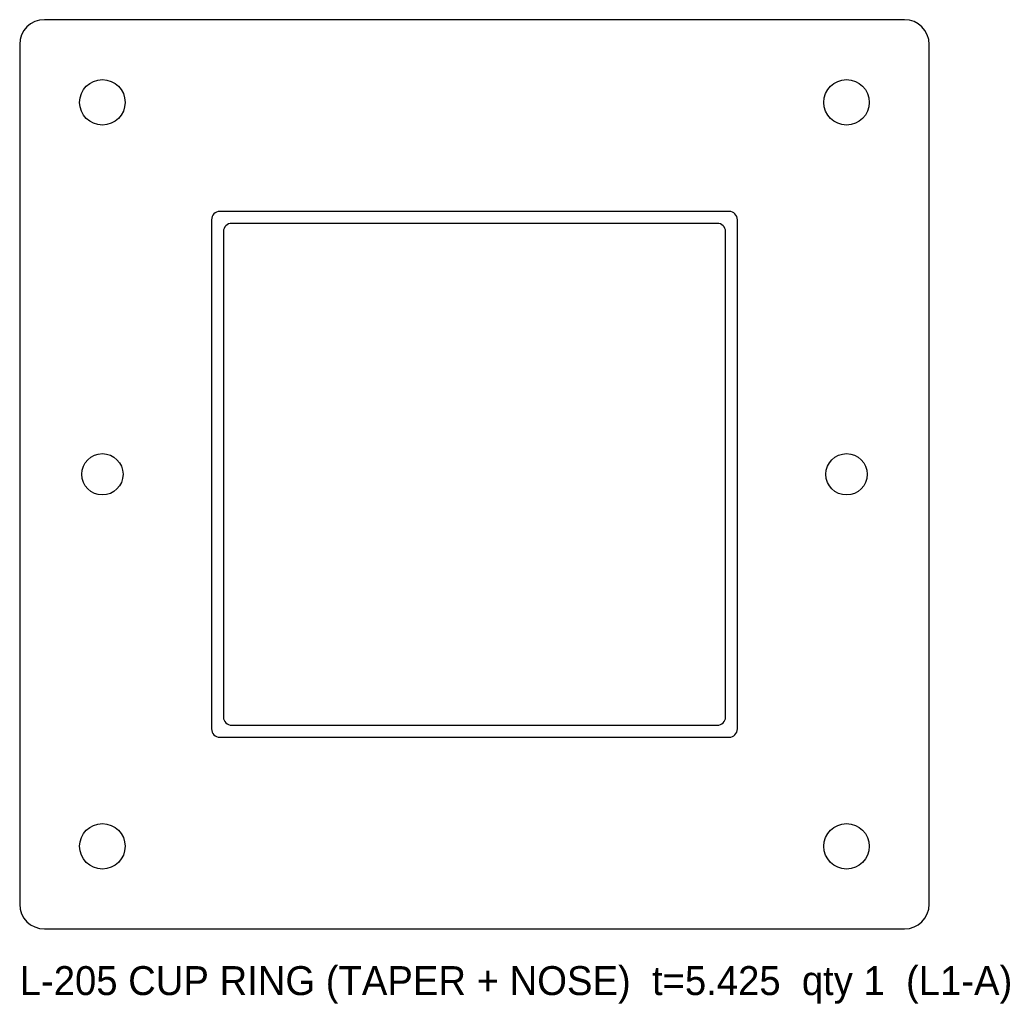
# Model space of a CAD drawing. Header units: millimetres. Extents: x -55 to 63, y -64 to 55.
import ezdxf

# ---------------------------------------------------------------- set-up
doc = ezdxf.new("R2010")
doc.units = ezdxf.units.MM

msp = doc.modelspace()

# ---------------------------------------------------------------- linework, layer by layer
at = {"layer": 'HOLES'}
for centre, radius in [((-45, 45), 2.75), ((45, 45), 2.75), ((-45, 0), 2.5), ((45, 0), 2.5), ((-45, -45), 2.75), ((45, -45), 2.75)]:
    msp.add_circle(centre, radius, dxfattribs=at)
at = {"layer": 'OUTLINE'}
for p, q in [((52, 55), (-52, 55)), ((-55, 52), (-55, -52)), ((55, -52), (55, 52)), ((30.8, 31.8), (-30.8, 31.8)), ((-31.8, 30.8), (-31.8, -30.8)), ((31.8, -30.8), (31.8, 30.8)), ((-30.8, -31.8), (30.8, -31.8)), ((-52, -55), (52, -55))]:
    msp.add_line(p, q, dxfattribs=at)
for centre, radius, start, end in [((-52, 52), 3, 90, 180), ((52, 52), 3, 0, 90), ((-30.8, 30.8), 1, 90, 180), ((30.8, 30.8), 1, 0, 90), ((-30.8, -30.8), 1, 180, 270), ((30.8, -30.8), 1, 270, 360), ((-52, -52), 3, 180, 270), ((52, -52), 3, 270, 360)]:
    msp.add_arc(centre, radius, start, end, dxfattribs=at)
at = {"layer": 'TAPER_BOTTOM'}
for p, q in [((29.362, 30.362), (-29.362, 30.362)), ((-30.362, 29.362), (-30.362, -29.362)), ((30.362, -29.362), (30.362, 29.362)), ((-29.362, -30.362), (29.362, -30.362))]:
    msp.add_line(p, q, dxfattribs=at)
for centre, start, end in [((-29.362, 29.362), 90, 180), ((29.362, 29.362), 0, 90), ((-29.362, -29.362), 180, 270), ((29.362, -29.362), 270, 360)]:
    msp.add_arc(centre, 1, start, end, dxfattribs=at)

# ---------------------------------------------------------------- texts
at = {"layer": 'NOTES'}
msp.add_text('L-205 CUP RING (TAPER + NOSE)  t=5.425  qty 1  (L1-A)', height=3.5, dxfattribs=at).set_placement((-55, -63))

doc.saveas('drawing.dxf')
